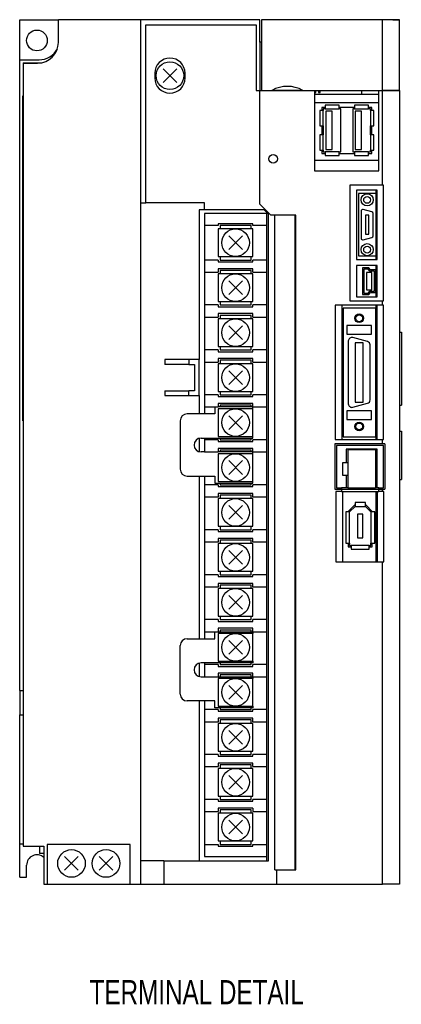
# Model space of a CAD drawing. Extents: x -955 to 8, y -401 to 362.
# Tile 2 of 3: x -955 to -845, y 77 to 362. Entities that reach past the tile are written whole.
import ezdxf

# ---------------------------------------------------------------- set-up
doc = ezdxf.new("R2010")
doc.units = 0
for name, color, linetype in [('NOTE', 5, 'CONTINUOUS'), ('OUTLINE', 7, 'CONTINUOUS'), ('THIN_LINE', 6, 'CONTINUOUS')]:
    doc.layers.add(name, color=color, linetype=linetype)
doc.styles.add('SLDTEXTSTYLE0', font='txt', dxfattribs={"width": 0.75})

msp = doc.modelspace()

# ---------------------------------------------------------------- linework, layer by layer
at = {"layer": 'OUTLINE'}
for p, q in [((-955.01, 361.58), (-943.81, 361.58)), ((-955.01, 349.98), (-955.01, 361.58)), ((-920.01, 361.58), (-943.81, 361.58)), ((-943.81, 355.03), (-943.81, 361.58)), ((-920.01, 361.58), (-920.01, 308.58)), ((-885.51, 361.58), (-920.01, 361.58)), ((-918.51, 360.08), (-886.51, 360.08)), ((-918.51, 308.58), (-918.51, 360.08)), ((-886.51, 360.08), (-886.51, 341.08)), ((-885.51, 355.08), (-885.51, 361.58)), ((-885.01, 361.58), (-885.01, 341.13)), ((-850.01, 361.58), (-885.01, 361.58)), ((-845.01, 361.58), (-850.01, 361.58)), ((-850.01, 341.13), (-850.01, 361.58)), ((-847.01, 361.58), (-845.01, 361.58)), ((-845.01, 341.13), (-845.01, 361.58)), ((-885.01, 355.08), (-885.51, 355.08)), ((-885.51, 355.08), (-885.51, 341.08)), ((-955.01, 167.58), (-955.01, 349.98)), ((-955.01, 349.98), (-949.41, 349.98)), ((-954.01, 349.13), (-953.01, 349.13)), ((-954.01, 349.13), (-954.01, 349.03)), ((-954.01, 349.03), (-949.81, 349.03)), ((-954.01, 349.03), (-954.01, 122.58)), ((-953.01, 349.13), (-948.72, 349.13)), ((-909.53, 343.43), (-913.49, 347.39)), ((-909.53, 347.39), (-913.49, 343.43)), ((-915.91, 346.08), (-915.91, 344.73)), ((-907.11, 344.73), (-907.11, 346.08)), ((-954.11, 245.58), (-954.11, 339.58)), ((-954.11, 339.58), (-954.01, 339.58)), ((-886.51, 341.08), (-885.51, 341.08)), ((-885.51, 308.28), (-885.51, 341.08)), ((-885.51, 341.08), (-869.61, 341.08)), ((-885.01, 341.13), (-882, 341.13)), ((-883.89, 341.13), (-883.89, 341.08)), ((-882.9, 341.08), (-882.9, 341.13)), ((-873.02, 341.13), (-882, 341.13)), ((-873.02, 341.13), (-850.01, 341.13)), ((-872.29, 341.13), (-872.29, 341.08)), ((-871.84, 341.08), (-871.84, 341.13)), ((-871.02, 341.13), (-871.02, 341.08)), ((-870.57, 341.08), (-870.57, 341.13)), ((-869.75, 341.13), (-869.75, 341.08)), ((-869.61, 341.08), (-869.61, 317.88)), ((-869.61, 340.52), (-869.3, 340.52)), ((-869.61, 340.08), (-856.01, 340.08)), ((-869.3, 340.52), (-869.3, 341.13)), ((-868.48, 341.13), (-868.48, 340.52)), ((-868.48, 340.52), (-868.03, 340.52)), ((-868.03, 340.52), (-868.03, 341.13)), ((-864.71, 341.13), (-864.71, 341.08)), ((-864.71, 341.08), (-857.71, 341.08)), ((-857.71, 341.08), (-857.71, 341.13)), ((-856.01, 341.13), (-856.01, 340.08)), ((-856.01, 340.08), (-851.01, 340.08)), ((-851.01, 341.08), (-850.01, 341.08)), ((-851.01, 317.88), (-851.01, 341.08)), ((-850.48, 341.08), (-850.48, 341.13)), ((-845.01, 341.13), (-850.01, 341.13)), ((-850.01, 341.08), (-845.01, 341.08)), ((-850.01, 313.73), (-850.01, 341.08)), ((-847.01, 341.13), (-847.01, 341.08)), ((-845.01, 341.08), (-845.01, 341.13)), ((-845.01, 341.08), (-845.01, 111.58)), ((-851.01, 337.58), (-869.61, 337.58)), ((-866.54, 336.23), (-867.5, 336.23)), ((-867.5, 336.23), (-867.5, 335.28)), ((-866.54, 336.83), (-866.54, 335.83)), ((-862.54, 336.83), (-866.54, 336.83)), ((-862.54, 335.83), (-862.54, 336.83)), ((-858.04, 336.23), (-862.54, 336.23)), ((-858.04, 336.83), (-858.04, 335.83)), ((-854.04, 336.83), (-858.04, 336.83)), ((-854.04, 335.83), (-854.04, 336.83)), ((-853.08, 336.23), (-854.04, 336.23)), ((-853.08, 335.28), (-853.08, 336.23)), ((-867.1, 335.28), (-868.1, 335.28)), ((-868.1, 335.28), (-868.1, 330.88)), ((-867.1, 335.83), (-867.1, 335.28)), ((-866.54, 335.83), (-867.1, 335.83)), ((-867.1, 330.88), (-867.1, 335.28)), ((-866.54, 335.83), (-862.54, 335.83)), ((-864.56, 335.13), (-866.4, 335.13)), ((-866.4, 335.13), (-866.4, 324.03)), ((-864.56, 324.03), (-864.56, 335.13)), ((-861.98, 335.83), (-862.54, 335.83)), ((-861.98, 323.33), (-861.98, 335.83)), ((-858.04, 335.83), (-858.6, 335.83)), ((-858.6, 335.83), (-858.6, 323.33)), ((-858.04, 335.83), (-854.04, 335.83)), ((-857.9, 335.13), (-857.9, 324.03)), ((-856.06, 335.13), (-857.9, 335.13)), ((-856.06, 324.03), (-856.06, 335.13)), ((-853.48, 335.83), (-854.04, 335.83)), ((-853.48, 335.28), (-853.48, 335.83)), ((-853.48, 335.28), (-853.48, 330.88)), ((-852.48, 335.28), (-853.48, 335.28)), ((-852.48, 330.88), (-852.48, 335.28)), ((-868.1, 330.88), (-867.1, 330.88)), ((-867.5, 330.88), (-867.5, 328.28)), ((-867.1, 330.88), (-867.1, 328.28)), ((-853.48, 328.28), (-853.48, 330.88)), ((-853.48, 330.88), (-852.48, 330.88)), ((-853.08, 328.28), (-853.08, 330.88)), ((-868.1, 328.28), (-868.1, 323.88)), ((-867.1, 328.28), (-868.1, 328.28)), ((-867.1, 323.88), (-867.1, 328.28)), ((-852.48, 328.28), (-853.48, 328.28)), ((-853.48, 328.28), (-853.48, 323.88)), ((-852.48, 323.88), (-852.48, 328.28)), ((-868.1, 323.88), (-867.1, 323.88)), ((-867.5, 323.88), (-867.5, 322.93)), ((-867.5, 322.93), (-866.54, 322.93)), ((-867.1, 323.88), (-867.1, 323.33)), ((-867.1, 323.33), (-866.54, 323.33)), ((-862.54, 323.33), (-866.54, 323.33)), ((-866.54, 323.33), (-866.54, 322.33)), ((-866.54, 322.33), (-862.54, 322.33)), ((-866.4, 324.03), (-864.56, 324.03)), ((-862.54, 323.33), (-861.98, 323.33)), ((-862.54, 322.33), (-862.54, 323.33)), ((-862.54, 322.93), (-858.04, 322.93)), ((-858.6, 323.33), (-858.04, 323.33)), ((-854.04, 323.33), (-858.04, 323.33)), ((-858.04, 323.33), (-858.04, 322.33)), ((-858.04, 322.33), (-854.04, 322.33)), ((-857.9, 324.03), (-856.06, 324.03)), ((-854.04, 323.33), (-853.48, 323.33)), ((-854.04, 322.33), (-854.04, 323.33)), ((-854.04, 322.93), (-853.08, 322.93)), ((-853.48, 323.33), (-853.48, 323.88)), ((-853.48, 323.88), (-852.48, 323.88)), ((-853.08, 322.93), (-853.08, 323.88)), ((-869.61, 320.98), (-851.01, 320.98)), ((-869.61, 317.88), (-851.01, 317.88)), ((-859.41, 313.73), (-859.41, 280.28)), ((-850.01, 313.73), (-859.41, 313.73)), ((-849.71, 313.73), (-850.01, 313.73)), ((-849.71, 280.28), (-849.71, 313.73)), ((-851.51, 312.28), (-857.51, 312.28)), ((-857.51, 312.28), (-857.51, 292.28)), ((-856.91, 311.28), (-856.91, 293.28)), ((-851.91, 311.28), (-856.91, 311.28)), ((-851.91, 312.28), (-851.91, 292.28)), ((-851.51, 292.28), (-851.51, 312.28)), ((-920.01, 308.58), (-920.01, 118.35)), ((-920.01, 308.58), (-918.51, 308.58)), ((-901.51, 308.58), (-918.51, 308.58)), ((-901.51, 306.58), (-901.51, 308.58)), ((-882.31, 305.08), (-885.51, 308.28)), ((-901.51, 306.58), (-903.01, 306.58)), ((-903.01, 306.58), (-903.01, 263.27)), ((-884.24, 306.58), (-901.51, 306.58)), ((-901.51, 305.58), (-901.51, 302.08)), ((-883.51, 305.58), (-901.51, 305.58)), ((-883.01, 305.36), (-884.24, 306.58)), ((-883.51, 305.86), (-883.51, 118.35)), ((-883.01, 118.35), (-883.01, 305.36)), ((-875.01, 305.08), (-882.31, 305.08)), ((-881.11, 115.78), (-881.11, 305.08)), ((-875.36, 305.08), (-875.36, 115.78)), ((-875.01, 115.78), (-875.01, 305.08)), ((-856.16, 306.18), (-856.16, 298.38)), ((-853.03, 305.99), (-855.53, 306.66)), ((-854.91, 305.03), (-854.91, 299.53)), ((-853.91, 305.03), (-854.91, 305.03)), ((-853.91, 299.53), (-853.91, 305.03)), ((-852.66, 299.05), (-852.66, 305.51)), ((-901.51, 302.08), (-901.51, 292.08)), ((-897.51, 302.08), (-901.51, 302.08)), ((-897.51, 302.58), (-897.51, 302.08)), ((-887.51, 302.58), (-897.51, 302.58)), ((-888.01, 302.08), (-897.01, 302.08)), ((-897.01, 302.08), (-897.01, 301.08)), ((-888.01, 301.08), (-888.01, 302.08)), ((-887.51, 302.08), (-887.51, 302.58)), ((-883.51, 302.08), (-887.51, 302.08)), ((-897.51, 301.08), (-897.51, 293.08)), ((-887.51, 301.08), (-897.51, 301.08)), ((-890.53, 295.1), (-894.49, 299.06)), ((-890.53, 299.06), (-894.49, 295.1)), ((-887.51, 293.08), (-887.51, 301.08)), ((-854.91, 299.53), (-853.91, 299.53)), ((-855.53, 297.9), (-853.03, 298.57)), ((-856.91, 293.28), (-851.91, 293.28)), ((-901.51, 292.08), (-901.51, 288.58)), ((-897.51, 292.08), (-901.51, 292.08)), ((-897.51, 293.08), (-887.51, 293.08)), ((-897.51, 292.08), (-897.51, 291.58)), ((-897.51, 291.58), (-887.51, 291.58)), ((-897.01, 293.08), (-897.01, 292.08)), ((-897.01, 292.08), (-888.01, 292.08)), ((-888.01, 292.08), (-888.01, 293.08)), ((-887.51, 291.58), (-887.51, 292.08)), ((-883.51, 292.08), (-887.51, 292.08)), ((-857.51, 292.28), (-851.51, 292.28)), ((-851.51, 290.48), (-857.51, 290.48)), ((-857.51, 290.48), (-857.51, 281.48)), ((-851.91, 290.48), (-851.91, 289.28)), ((-851.51, 281.48), (-851.51, 290.48)), ((-901.51, 288.58), (-901.51, 279.08)), ((-901.51, 288.58), (-897.51, 288.58)), ((-897.51, 289.58), (-897.51, 288.58)), ((-887.51, 289.58), (-897.51, 289.58)), ((-897.51, 288.08), (-897.51, 280.08)), ((-887.51, 288.08), (-897.51, 288.08)), ((-888.01, 289.08), (-897.01, 289.08)), ((-897.01, 289.08), (-897.01, 288.08)), ((-888.01, 288.08), (-888.01, 289.08)), ((-887.51, 288.58), (-887.51, 289.58)), ((-887.51, 288.58), (-883.51, 288.58)), ((-887.51, 280.08), (-887.51, 288.08)), ((-853.93, 289.83), (-855.79, 289.83)), ((-855.79, 289.83), (-855.79, 282.13)), ((-855.39, 289.43), (-855.39, 282.53)), ((-854.11, 289.43), (-855.39, 289.43)), ((-853.1, 288.48), (-854.6, 288.48)), ((-854.6, 288.48), (-854.6, 283.48)), ((-853.61, 288.88), (-854.11, 289.43)), ((-853.43, 289.28), (-853.93, 289.83)), ((-852.31, 288.88), (-853.61, 288.88)), ((-851.91, 289.28), (-853.43, 289.28)), ((-853.1, 283.48), (-853.1, 288.48)), ((-852.31, 283.08), (-852.31, 288.88)), ((-851.91, 282.68), (-851.91, 289.28)), ((-890.53, 282.1), (-894.49, 286.06)), ((-890.53, 286.06), (-894.49, 282.1)), ((-855.79, 282.13), (-853.93, 282.13)), ((-855.39, 282.53), (-854.11, 282.53)), ((-854.6, 283.48), (-853.1, 283.48)), ((-854.11, 282.53), (-853.61, 283.08)), ((-853.93, 282.13), (-853.43, 282.68)), ((-853.61, 283.08), (-852.31, 283.08)), ((-853.43, 282.68), (-851.91, 282.68)), ((-851.91, 282.68), (-851.91, 281.48)), ((-901.51, 279.08), (-901.51, 275.58)), ((-897.51, 279.08), (-901.51, 279.08)), ((-897.51, 280.08), (-887.51, 280.08)), ((-897.51, 279.08), (-897.51, 278.58)), ((-897.01, 280.08), (-897.01, 279.08)), ((-897.01, 279.08), (-888.01, 279.08)), ((-888.01, 279.08), (-888.01, 280.08)), ((-887.51, 278.58), (-887.51, 279.08)), ((-883.51, 279.08), (-887.51, 279.08)), ((-859.41, 280.28), (-850.01, 280.28)), ((-857.51, 281.48), (-851.51, 281.48)), ((-850.01, 280.28), (-849.71, 280.28)), ((-850.01, 278.98), (-850.01, 280.28)), ((-897.51, 278.58), (-887.51, 278.58)), ((-897.51, 276.58), (-897.51, 275.58)), ((-887.51, 276.58), (-897.51, 276.58)), ((-887.51, 275.58), (-887.51, 276.58)), ((-863.71, 278.98), (-863.71, 240.18)), ((-850.01, 278.98), (-863.71, 278.98)), ((-861.76, 278.98), (-861.76, 240.18)), ((-861.31, 278.18), (-861.31, 240.98)), ((-851.91, 278.18), (-861.31, 278.18)), ((-851.91, 278.98), (-851.91, 278.18)), ((-851.91, 240.98), (-851.91, 278.18)), ((-851.46, 240.18), (-851.46, 278.98)), ((-849.71, 278.98), (-850.01, 278.98)), ((-849.71, 240.18), (-849.71, 278.98)), ((-901.51, 275.58), (-901.51, 266.08)), ((-901.51, 275.58), (-897.51, 275.58)), ((-897.51, 275.08), (-897.51, 267.08)), ((-887.51, 275.08), (-897.51, 275.08)), ((-888.01, 276.08), (-897.01, 276.08)), ((-897.01, 276.08), (-897.01, 275.08)), ((-888.01, 275.08), (-888.01, 276.08)), ((-887.51, 275.58), (-883.51, 275.58)), ((-887.51, 267.08), (-887.51, 275.08)), ((-890.53, 269.1), (-894.49, 273.06)), ((-890.53, 273.06), (-894.49, 269.1)), ((-860.26, 273.18), (-860.26, 270.68)), ((-853.16, 273.18), (-860.26, 273.18)), ((-860.26, 270.68), (-853.16, 270.68)), ((-853.16, 270.68), (-853.16, 273.18)), ((-845.01, 271.18), (-844.51, 271.18)), ((-844.51, 271.18), (-844.51, 250.08)), ((-859.86, 268.68), (-859.86, 250.48)), ((-854.3, 268.5), (-858.6, 269.65)), ((-857.86, 268.18), (-857.86, 250.98)), ((-855.56, 268.18), (-857.86, 268.18)), ((-855.56, 250.98), (-855.56, 268.18)), ((-901.51, 266.08), (-901.51, 262.58)), ((-897.51, 266.08), (-901.51, 266.08)), ((-897.51, 267.08), (-887.51, 267.08)), ((-897.51, 266.08), (-897.51, 265.58)), ((-897.51, 265.58), (-887.51, 265.58)), ((-897.01, 267.08), (-897.01, 266.08)), ((-897.01, 266.08), (-888.01, 266.08)), ((-888.01, 266.08), (-888.01, 267.08)), ((-887.51, 265.58), (-887.51, 266.08)), ((-883.51, 266.08), (-887.51, 266.08)), ((-853.56, 251.63), (-853.56, 267.53)), ((-906.01, 263.27), (-913.01, 263.27)), ((-913.01, 263.27), (-913.01, 261.89)), ((-903.01, 263.27), (-906.01, 263.27)), ((-906.01, 263.27), (-906.01, 261.89)), ((-903.01, 252.89), (-903.01, 263.27)), ((-901.51, 262.58), (-901.51, 253.08)), ((-901.51, 262.58), (-897.51, 262.58)), ((-897.51, 263.58), (-897.51, 262.58)), ((-887.51, 263.58), (-897.51, 263.58)), ((-887.51, 262.08), (-897.51, 262.08)), ((-897.51, 262.08), (-897.51, 254.08)), ((-888.01, 263.08), (-897.01, 263.08)), ((-897.01, 263.08), (-897.01, 262.08)), ((-888.01, 262.08), (-888.01, 263.08)), ((-887.51, 262.58), (-887.51, 263.58)), ((-887.51, 262.58), (-883.51, 262.58)), ((-887.51, 254.08), (-887.51, 262.08)), ((-906.01, 261.89), (-913.01, 261.89)), ((-906.01, 261.89), (-904.39, 261.89)), ((-904.39, 261.89), (-904.39, 254.27)), ((-890.53, 256.1), (-894.49, 260.06)), ((-890.53, 260.06), (-894.49, 256.1)), ((-913.01, 254.27), (-906.01, 254.27)), ((-913.01, 254.27), (-913.01, 252.89)), ((-904.39, 254.27), (-906.01, 254.27)), ((-906.01, 252.89), (-906.01, 254.27)), ((-897.51, 254.08), (-887.51, 254.08)), ((-897.01, 254.08), (-897.01, 253.08)), ((-888.01, 253.08), (-888.01, 254.08)), ((-913.01, 252.89), (-906.01, 252.89)), ((-906.01, 252.89), (-903.01, 252.89)), ((-903.01, 252.89), (-903.01, 247.58)), ((-901.51, 253.08), (-901.51, 249.58)), ((-897.51, 253.08), (-901.51, 253.08)), ((-897.51, 253.08), (-897.51, 252.58)), ((-897.51, 252.58), (-887.51, 252.58)), ((-897.51, 250.58), (-897.51, 249.58)), ((-887.51, 250.58), (-897.51, 250.58)), ((-897.01, 253.08), (-888.01, 253.08)), ((-883.51, 253.08), (-887.51, 253.08)), ((-887.51, 252.58), (-887.51, 253.08)), ((-887.51, 249.58), (-887.51, 250.58)), ((-858.6, 249.51), (-854.3, 250.67)), ((-857.86, 250.98), (-855.56, 250.98)), ((-901.51, 249.58), (-901.51, 247.58)), ((-901.51, 249.58), (-897.51, 249.58)), ((-898.51, 249.58), (-898.51, 247.58)), ((-887.51, 249.58), (-897.51, 249.58)), ((-897.51, 249.08), (-897.51, 241.08)), ((-887.51, 249.08), (-897.51, 249.08)), ((-897.01, 250.08), (-897.01, 249.58)), ((-888.01, 250.08), (-897.01, 250.08)), ((-888.01, 249.58), (-888.01, 250.08)), ((-887.51, 249.08), (-887.51, 249.58)), ((-887.51, 249.58), (-883.51, 249.58)), ((-887.51, 241.08), (-887.51, 249.08)), ((-860.26, 248.48), (-860.26, 245.98)), ((-853.16, 248.48), (-860.26, 248.48)), ((-853.16, 245.98), (-853.16, 248.48)), ((-845.01, 250.08), (-844.51, 250.08)), ((-954.11, 245.58), (-954.01, 245.58)), ((-908.51, 245.58), (-908.51, 231.58)), ((-898.51, 247.58), (-906.51, 247.58)), ((-890.53, 243.1), (-894.49, 247.06)), ((-890.53, 247.06), (-894.49, 243.1)), ((-860.26, 245.98), (-853.16, 245.98)), ((-845.01, 242.58), (-844.51, 242.58)), ((-844.51, 242.58), (-844.51, 228.58)), ((-903.01, 240.52), (-903.01, 236.65)), ((-902.51, 240.58), (-887.51, 240.58)), ((-901.51, 240.58), (-901.51, 240.08)), ((-901.51, 240.08), (-901.51, 236.58)), ((-897.51, 240.08), (-901.51, 240.08)), ((-897.51, 241.08), (-887.51, 241.08)), ((-897.51, 240.08), (-897.51, 239.58)), ((-897.51, 239.58), (-887.51, 239.58)), ((-897.01, 240.58), (-897.01, 240.08)), ((-897.01, 240.08), (-888.01, 240.08)), ((-888.01, 240.08), (-888.01, 240.58)), ((-887.51, 240.58), (-887.51, 241.08)), ((-887.51, 239.58), (-887.51, 240.08)), ((-883.51, 240.08), (-887.51, 240.08)), ((-863.71, 240.18), (-850.01, 240.18)), ((-861.31, 240.98), (-851.91, 240.98)), ((-851.91, 240.98), (-851.91, 240.18)), ((-850.01, 240.18), (-849.71, 240.18)), ((-850.01, 238.93), (-850.01, 240.18)), ((-901.51, 236.58), (-902.51, 236.58)), ((-901.51, 236.58), (-897.51, 236.58)), ((-897.51, 237.58), (-897.51, 236.58)), ((-887.51, 237.58), (-897.51, 237.58)), ((-887.51, 236.58), (-897.51, 236.58)), ((-888.01, 237.08), (-897.01, 237.08)), ((-897.01, 237.08), (-897.01, 236.58)), ((-888.01, 236.58), (-888.01, 237.08)), ((-887.51, 236.58), (-887.51, 237.58)), ((-887.51, 236.08), (-887.51, 236.58)), ((-887.51, 236.58), (-883.51, 236.58)), ((-850.01, 238.93), (-863.79, 238.93)), ((-863.79, 238.93), (-863.79, 225.83)), ((-849.69, 238.43), (-863.29, 238.43)), ((-863.29, 238.43), (-863.29, 226.16)), ((-851.5, 237.41), (-860.5, 237.41)), ((-860.5, 237.41), (-860.5, 233.4)), ((-851.97, 237.15), (-859.97, 237.15)), ((-859.97, 237.15), (-859.97, 226.15)), ((-851.97, 237.15), (-851.97, 226.15)), ((-851.91, 237.41), (-851.91, 226.16)), ((-851.5, 226.16), (-851.5, 237.41)), ((-849.26, 238.93), (-850.01, 238.93)), ((-849.69, 226.16), (-849.69, 238.43)), ((-849.26, 238.93), (-849.26, 225.83)), ((-897.51, 236.08), (-897.51, 228.08)), ((-887.51, 236.08), (-897.51, 236.08)), ((-890.53, 230.1), (-894.49, 234.06)), ((-890.53, 234.06), (-894.49, 230.1)), ((-887.51, 228.08), (-887.51, 236.08)), ((-859.97, 233.4), (-861.57, 233.4)), ((-861.57, 233.4), (-861.57, 229.9)), ((-906.51, 229.58), (-898.51, 229.58)), ((-903.01, 229.58), (-903.01, 182.58)), ((-901.51, 229.58), (-901.51, 227.08)), ((-898.51, 229.58), (-898.51, 227.58)), ((-897.51, 228.08), (-887.51, 228.08)), ((-887.51, 227.58), (-887.51, 228.08)), ((-861.57, 229.9), (-859.97, 229.9)), ((-860.5, 229.9), (-860.5, 226.16)), ((-845.01, 228.58), (-844.51, 228.58)), ((-901.51, 227.08), (-901.51, 223.58)), ((-897.51, 227.08), (-901.51, 227.08)), ((-898.51, 227.58), (-887.51, 227.58)), ((-897.51, 227.08), (-897.51, 226.58)), ((-897.51, 226.58), (-887.51, 226.58)), ((-897.01, 227.58), (-897.01, 227.08)), ((-897.01, 227.08), (-888.01, 227.08)), ((-888.01, 227.08), (-888.01, 227.58)), ((-883.51, 227.08), (-887.51, 227.08)), ((-887.51, 226.58), (-887.51, 227.08)), ((-863.79, 225.83), (-861.81, 225.83)), ((-861.81, 225.18), (-863.51, 225.18)), ((-863.51, 225.18), (-863.51, 204.83)), ((-863.29, 226.16), (-861.81, 226.16)), ((-859.97, 226.16), (-861.81, 226.16)), ((-861.81, 226.16), (-861.81, 225.83)), ((-861.81, 225.83), (-861.81, 225.18)), ((-861.81, 225.83), (-851.05, 225.83)), ((-861.81, 225.18), (-851.05, 225.18)), ((-861.59, 225.18), (-861.59, 204.83)), ((-851.97, 226.15), (-859.97, 226.15)), ((-851.05, 226.16), (-851.97, 226.16)), ((-851.91, 225.18), (-851.91, 204.83)), ((-851.45, 204.83), (-851.45, 225.18)), ((-851.05, 225.83), (-851.05, 226.16)), ((-851.05, 226.16), (-849.69, 226.16)), ((-851.05, 225.18), (-851.05, 225.83)), ((-851.05, 225.83), (-850.01, 225.83)), ((-850.01, 225.18), (-851.05, 225.18)), ((-850.01, 225.18), (-850.01, 225.83)), ((-850.01, 225.83), (-849.26, 225.83)), ((-849.54, 225.18), (-850.01, 225.18)), ((-849.54, 204.83), (-849.54, 225.18)), ((-901.51, 223.58), (-901.51, 214.08)), ((-901.51, 223.58), (-897.51, 223.58)), ((-897.51, 224.58), (-897.51, 223.58)), ((-887.51, 224.58), (-897.51, 224.58)), ((-897.51, 223.08), (-897.51, 215.08)), ((-887.51, 223.08), (-897.51, 223.08)), ((-888.01, 224.08), (-897.01, 224.08)), ((-897.01, 224.08), (-897.01, 223.08)), ((-888.01, 223.08), (-888.01, 224.08)), ((-887.51, 223.58), (-887.51, 224.58)), ((-887.51, 223.58), (-883.51, 223.58)), ((-887.51, 215.08), (-887.51, 223.08)), ((-890.53, 217.1), (-894.49, 221.06)), ((-890.53, 221.06), (-894.49, 217.1)), ((-858.08, 221.23), (-859.91, 219.4)), ((-859.91, 219.4), (-859.91, 219.24)), ((-857.92, 220.83), (-859.51, 219.24)), ((-857.92, 221.23), (-858.08, 221.23)), ((-857.92, 221.93), (-857.92, 220.83)), ((-854.91, 221.93), (-857.92, 221.93)), ((-857.92, 220.83), (-854.91, 220.83)), ((-854.91, 220.83), (-854.91, 221.93)), ((-854.74, 221.23), (-854.91, 221.23)), ((-853.31, 219.24), (-854.91, 220.83)), ((-852.91, 219.4), (-854.74, 221.23)), ((-852.91, 219.24), (-852.91, 219.4)), ((-859.51, 219.24), (-860.61, 219.24)), ((-860.61, 219.24), (-860.61, 210.23)), ((-859.51, 210.23), (-859.51, 219.24)), ((-857.16, 218.63), (-857.16, 211.73)), ((-855.66, 218.63), (-857.16, 218.63)), ((-855.66, 211.73), (-855.66, 218.63)), ((-852.21, 219.24), (-853.31, 219.24)), ((-853.31, 219.24), (-853.31, 210.23)), ((-852.21, 210.23), (-852.21, 219.24)), ((-901.51, 214.08), (-901.51, 210.58)), ((-897.51, 214.08), (-901.51, 214.08)), ((-897.51, 215.08), (-887.51, 215.08)), ((-897.51, 214.08), (-897.51, 213.58)), ((-897.51, 213.58), (-887.51, 213.58)), ((-897.01, 215.08), (-897.01, 214.08)), ((-897.01, 214.08), (-888.01, 214.08)), ((-888.01, 214.08), (-888.01, 215.08)), ((-887.51, 213.58), (-887.51, 214.08)), ((-883.51, 214.08), (-887.51, 214.08)), ((-897.51, 211.58), (-897.51, 210.58)), ((-887.51, 211.58), (-897.51, 211.58)), ((-888.01, 211.08), (-897.01, 211.08)), ((-897.01, 211.08), (-897.01, 210.08)), ((-888.01, 210.08), (-888.01, 211.08)), ((-887.51, 210.58), (-887.51, 211.58)), ((-857.16, 211.73), (-855.66, 211.73)), ((-901.51, 210.58), (-901.51, 201.08)), ((-901.51, 210.58), (-897.51, 210.58)), ((-887.51, 210.08), (-897.51, 210.08)), ((-897.51, 210.08), (-897.51, 202.08)), ((-890.53, 204.1), (-894.49, 208.06)), ((-890.53, 208.06), (-894.49, 204.1)), ((-887.51, 210.58), (-883.51, 210.58)), ((-887.51, 202.08), (-887.51, 210.08)), ((-860.61, 210.23), (-859.51, 210.23)), ((-859.91, 210.23), (-859.91, 209.13)), ((-859.91, 209.13), (-859.01, 209.13)), ((-859.51, 210.23), (-859.51, 209.53)), ((-859.51, 209.53), (-859.01, 209.53)), ((-859.01, 209.53), (-859.01, 208.43)), ((-853.81, 209.53), (-859.01, 209.53)), ((-859.01, 208.43), (-853.81, 208.43)), ((-853.81, 209.53), (-853.31, 209.53)), ((-853.81, 208.43), (-853.81, 209.53)), ((-853.81, 209.13), (-852.91, 209.13)), ((-853.31, 209.53), (-853.31, 210.23)), ((-853.31, 210.23), (-852.21, 210.23)), ((-852.91, 209.13), (-852.91, 210.23)), ((-863.51, 204.83), (-850.01, 204.83)), ((-850.01, 204.83), (-849.54, 204.83)), ((-850.01, 111.58), (-850.01, 204.83)), ((-901.51, 201.08), (-901.51, 197.58)), ((-897.51, 201.08), (-901.51, 201.08)), ((-897.51, 202.08), (-887.51, 202.08)), ((-897.51, 201.08), (-897.51, 200.58)), ((-897.51, 200.58), (-887.51, 200.58)), ((-897.01, 202.08), (-897.01, 201.08)), ((-897.01, 201.08), (-888.01, 201.08)), ((-888.01, 201.08), (-888.01, 202.08)), ((-887.51, 200.58), (-887.51, 201.08)), ((-883.51, 201.08), (-887.51, 201.08)), ((-901.51, 197.58), (-901.51, 188.08)), ((-901.51, 197.58), (-897.51, 197.58)), ((-897.51, 198.58), (-897.51, 197.58)), ((-887.51, 198.58), (-897.51, 198.58)), ((-897.51, 197.08), (-897.51, 189.08)), ((-887.51, 197.08), (-897.51, 197.08)), ((-888.01, 198.08), (-897.01, 198.08)), ((-897.01, 198.08), (-897.01, 197.08)), ((-888.01, 197.08), (-888.01, 198.08)), ((-887.51, 197.58), (-887.51, 198.58)), ((-887.51, 197.58), (-883.51, 197.58)), ((-887.51, 189.08), (-887.51, 197.08)), ((-890.53, 191.1), (-894.49, 195.06)), ((-890.53, 195.06), (-894.49, 191.1)), ((-901.51, 188.08), (-901.51, 184.58)), ((-897.51, 188.08), (-901.51, 188.08)), ((-897.51, 189.08), (-887.51, 189.08)), ((-897.51, 188.08), (-897.51, 187.58)), ((-897.01, 189.08), (-897.01, 188.08)), ((-897.01, 188.08), (-888.01, 188.08)), ((-888.01, 188.08), (-888.01, 189.08)), ((-883.51, 188.08), (-887.51, 188.08)), ((-887.51, 187.58), (-887.51, 188.08)), ((-897.51, 187.58), (-887.51, 187.58)), ((-897.51, 185.58), (-897.51, 184.58)), ((-887.51, 185.58), (-897.51, 185.58)), ((-897.01, 185.08), (-897.01, 184.58)), ((-888.01, 185.08), (-897.01, 185.08)), ((-888.01, 184.58), (-888.01, 185.08)), ((-887.51, 184.58), (-887.51, 185.58)), ((-906.51, 182.58), (-898.51, 182.58)), ((-901.51, 184.58), (-901.51, 182.58)), ((-901.51, 184.58), (-897.51, 184.58)), ((-898.51, 182.58), (-898.51, 184.58)), ((-897.51, 184.58), (-887.51, 184.58)), ((-897.51, 184.08), (-897.51, 176.08)), ((-887.51, 184.08), (-897.51, 184.08)), ((-887.51, 184.58), (-887.51, 184.08)), ((-887.51, 184.58), (-883.51, 184.58)), ((-887.51, 176.08), (-887.51, 184.08)), ((-908.51, 166.58), (-908.51, 180.58)), ((-890.53, 178.1), (-894.49, 182.06)), ((-890.53, 182.06), (-894.49, 178.1)), ((-903.01, 175.52), (-903.01, 171.65)), ((-887.51, 175.58), (-902.51, 175.58)), ((-901.51, 175.58), (-901.51, 175.08)), ((-901.51, 175.08), (-901.51, 171.58)), ((-897.51, 175.08), (-901.51, 175.08)), ((-897.51, 176.08), (-887.51, 176.08)), ((-897.51, 175.08), (-897.51, 174.58)), ((-897.51, 174.58), (-887.51, 174.58)), ((-897.01, 175.58), (-897.01, 175.08)), ((-897.01, 175.08), (-888.01, 175.08)), ((-888.01, 175.08), (-888.01, 175.58)), ((-887.51, 176.08), (-887.51, 175.58)), ((-883.51, 175.08), (-887.51, 175.08)), ((-887.51, 174.58), (-887.51, 175.08)), ((-902.51, 171.58), (-901.51, 171.58)), ((-901.51, 171.58), (-897.51, 171.58)), ((-897.51, 172.58), (-897.51, 171.58)), ((-887.51, 172.58), (-897.51, 172.58)), ((-897.51, 171.58), (-887.51, 171.58)), ((-887.51, 171.08), (-897.51, 171.08)), ((-897.51, 171.08), (-897.51, 163.08)), ((-888.01, 172.08), (-897.01, 172.08)), ((-897.01, 172.08), (-897.01, 171.58)), ((-888.01, 171.58), (-888.01, 172.08)), ((-887.51, 171.58), (-887.51, 172.58)), ((-887.51, 171.58), (-887.51, 171.08)), ((-887.51, 171.58), (-883.51, 171.58)), ((-887.51, 163.08), (-887.51, 171.08)), ((-890.53, 165.1), (-894.49, 169.06)), ((-890.53, 169.06), (-894.49, 165.1)), ((-955.01, 167.58), (-954.01, 167.58)), ((-955.01, 167.58), (-955.01, 160.58)), ((-898.51, 164.58), (-906.51, 164.58)), ((-903.01, 164.58), (-903.01, 118.35)), ((-901.51, 164.58), (-901.51, 162.08)), ((-898.51, 162.58), (-898.51, 164.58)), ((-887.51, 162.58), (-898.51, 162.58)), ((-897.51, 163.08), (-887.51, 163.08)), ((-897.01, 162.58), (-897.01, 162.08)), ((-888.01, 162.08), (-888.01, 162.58)), ((-887.51, 163.08), (-887.51, 162.58)), ((-955.01, 123.18), (-955.01, 160.58)), ((-955.01, 160.58), (-954.01, 160.58)), ((-901.51, 162.08), (-901.51, 158.58)), ((-897.51, 162.08), (-901.51, 162.08)), ((-897.51, 162.08), (-897.51, 161.58)), ((-897.51, 161.58), (-887.51, 161.58)), ((-897.51, 159.58), (-897.51, 158.58)), ((-887.51, 159.58), (-897.51, 159.58)), ((-897.01, 162.08), (-888.01, 162.08)), ((-883.51, 162.08), (-887.51, 162.08)), ((-887.51, 161.58), (-887.51, 162.08)), ((-887.51, 158.58), (-887.51, 159.58)), ((-901.51, 158.58), (-901.51, 149.08)), ((-901.51, 158.58), (-897.51, 158.58)), ((-897.51, 158.08), (-897.51, 150.08)), ((-887.51, 158.08), (-897.51, 158.08)), ((-888.01, 159.08), (-897.01, 159.08)), ((-897.01, 159.08), (-897.01, 158.08)), ((-888.01, 158.08), (-888.01, 159.08)), ((-887.51, 158.58), (-883.51, 158.58)), ((-887.51, 150.08), (-887.51, 158.08)), ((-890.53, 152.1), (-894.49, 156.06)), ((-890.53, 156.06), (-894.49, 152.1)), ((-901.51, 149.08), (-901.51, 145.58)), ((-897.51, 149.08), (-901.51, 149.08)), ((-897.51, 150.08), (-887.51, 150.08)), ((-897.51, 149.08), (-897.51, 148.58)), ((-897.51, 148.58), (-887.51, 148.58)), ((-897.01, 150.08), (-897.01, 149.08)), ((-897.01, 149.08), (-888.01, 149.08)), ((-888.01, 149.08), (-888.01, 150.08)), ((-883.51, 149.08), (-887.51, 149.08)), ((-887.51, 148.58), (-887.51, 149.08)), ((-901.51, 145.58), (-901.51, 136.08)), ((-901.51, 145.58), (-897.51, 145.58)), ((-897.51, 146.58), (-897.51, 145.58)), ((-887.51, 146.58), (-897.51, 146.58)), ((-888.01, 146.08), (-897.01, 146.08)), ((-897.01, 146.08), (-897.01, 145.08)), ((-888.01, 145.08), (-888.01, 146.08)), ((-887.51, 145.58), (-887.51, 146.58)), ((-887.51, 145.58), (-883.51, 145.58)), ((-887.51, 145.08), (-897.51, 145.08)), ((-897.51, 145.08), (-897.51, 137.08)), ((-890.53, 139.1), (-894.49, 143.06)), ((-890.53, 143.06), (-894.49, 139.1)), ((-887.51, 137.08), (-887.51, 145.08)), ((-897.51, 137.08), (-887.51, 137.08)), ((-897.01, 137.08), (-897.01, 136.08)), ((-888.01, 136.08), (-888.01, 137.08)), ((-901.51, 136.08), (-901.51, 132.58)), ((-897.51, 136.08), (-901.51, 136.08)), ((-897.51, 136.08), (-897.51, 135.58)), ((-897.51, 135.58), (-887.51, 135.58)), ((-897.01, 136.08), (-888.01, 136.08)), ((-883.51, 136.08), (-887.51, 136.08)), ((-887.51, 135.58), (-887.51, 136.08)), ((-901.51, 132.58), (-901.51, 123.08)), ((-901.51, 132.58), (-897.51, 132.58)), ((-887.51, 133.58), (-897.51, 133.58)), ((-897.51, 133.58), (-897.51, 132.58)), ((-897.51, 132.08), (-897.51, 124.08)), ((-887.51, 132.08), (-897.51, 132.08)), ((-888.01, 133.08), (-897.01, 133.08)), ((-897.01, 133.08), (-897.01, 132.08)), ((-888.01, 132.08), (-888.01, 133.08)), ((-887.51, 133.58), (-887.51, 132.58)), ((-887.51, 132.58), (-883.51, 132.58)), ((-887.51, 124.08), (-887.51, 132.08)), ((-890.53, 126.1), (-894.49, 130.06)), ((-890.53, 130.06), (-894.49, 126.1)), ((-955.01, 113.58), (-955.01, 123.18)), ((-954.01, 123.18), (-955.01, 123.18)), ((-954.01, 122.58), (-948.01, 122.58)), ((-949.31, 122.58), (-949.31, 120.43)), ((-948.01, 122.58), (-948.01, 111.58)), ((-947.01, 123.03), (-947.01, 111.58)), ((-923.01, 123.03), (-947.01, 123.03)), ((-923.01, 111.58), (-923.01, 123.03)), ((-901.51, 123.08), (-901.51, 119.58)), ((-901.51, 123.08), (-897.51, 123.08)), ((-897.51, 124.08), (-887.51, 124.08)), ((-897.51, 123.08), (-897.51, 122.58)), ((-897.51, 122.58), (-887.51, 122.58)), ((-897.01, 124.08), (-897.01, 123.08)), ((-897.01, 123.08), (-888.01, 123.08)), ((-888.01, 123.08), (-888.01, 124.08)), ((-887.51, 123.08), (-883.51, 123.08)), ((-887.51, 122.58), (-887.51, 123.08)), ((-948.01, 120.43), (-949.31, 120.43)), ((-953.01, 113.58), (-953.01, 117.08)), ((-938.03, 115.6), (-941.99, 119.56)), ((-938.03, 119.56), (-941.99, 115.6)), ((-928.03, 115.6), (-931.99, 119.56)), ((-928.03, 119.56), (-931.99, 115.6)), ((-913.31, 118.35), (-920.01, 118.35)), ((-920.01, 118.35), (-920.01, 111.58)), ((-913.31, 118.35), (-883.01, 118.35)), ((-913.31, 118.35), (-913.31, 111.58)), ((-901.51, 119.58), (-883.51, 119.58)), ((-881.11, 115.78), (-880.51, 115.78)), ((-880.51, 115.78), (-875.01, 115.78)), ((-880.51, 111.58), (-880.51, 115.78)), ((-955.01, 113.58), (-953.01, 113.58)), ((-948.01, 111.58), (-947.01, 111.58)), ((-947.01, 111.58), (-923.01, 111.58)), ((-923.01, 111.58), (-920.01, 111.58)), ((-920.01, 111.58), (-913.31, 111.58)), ((-913.31, 111.58), (-880.51, 111.58)), ((-880.51, 111.58), (-850.01, 111.58)), ((-845.01, 111.58), (-850.01, 111.58))]:
    msp.add_line(p, q, dxfattribs=at)
for centre, radius in [((-950.01, 355.58), 3), ((-911.51, 345.41), 4), ((-881.61, 321.34), 1.25), ((-854.41, 309.48), 1.75), ((-854.41, 309.48), 1), ((-892.51, 297.08), 4), ((-854.41, 295.08), 1.75), ((-854.41, 295.08), 1), ((-892.51, 284.08), 4), ((-856.71, 275.23), 1), ((-892.51, 271.08), 4), ((-892.51, 258.08), 4), ((-892.51, 245.08), 4), ((-856.71, 243.95), 1), ((-892.51, 232.08), 4), ((-892.51, 219.08), 4), ((-892.51, 206.08), 4), ((-892.51, 193.08), 4), ((-892.51, 180.08), 4), ((-892.51, 167.08), 4), ((-892.51, 154.08), 4), ((-892.51, 141.08), 4), ((-892.51, 128.08), 4), ((-940.01, 117.58), 4), ((-930.01, 117.58), 4)]:
    msp.add_circle(centre, radius, dxfattribs=at)
for centre, radius, start, end in [((-949.81, 355.03), 6, 270, 0), ((-949.41, 355.98), 6, 270, 332.2387), ((-911.51, 346.08), 4.4, 0, 180), ((-911.51, 344.73), 4.4, 180, 0), ((-877.51, 332.99), 9.3, 61.1243, 118.8757), ((-877.51, 332.99), 9.3, 61.1243, 118.8757), ((-855.66, 306.18), 0.5, 75, 180), ((-853.16, 305.51), 0.5, 0, 75), ((-853.16, 299.05), 0.5, 285, 0), ((-855.66, 298.38), 0.5, 180, 285), ((-858.86, 268.68), 1, 75, 180), ((-854.56, 267.53), 1, 0, 75), ((-854.56, 251.63), 1, 285, 0), ((-858.86, 250.48), 1, 180, 285), ((-906.51, 245.58), 2, 90, 180), ((-902.51, 238.58), 2, 90, 270), ((-906.51, 231.58), 2, 180, 270), ((-906.51, 180.58), 2, 90, 180), ((-902.51, 173.58), 2, 90, 270), ((-906.51, 166.58), 2, 180, 270), ((-950.01, 117.08), 3, 48.1897, 180)]:
    msp.add_arc(centre, radius, start, end, dxfattribs=at)
at = {"layer": 'THIN_LINE'}
for centre in [(-856.71, 275.23), (-856.71, 243.95)]:
    msp.add_circle(centre, 1.25, dxfattribs=at)

# ---------------------------------------------------------------- texts
at = {"layer": 'NOTE', "insert": (-934.77, 83.85), "char_height": 7, "attachment_point": 1, "style": 'SLDTEXTSTYLE0'}
msp.add_mtext('TERMINAL DETAIL', dxfattribs=at)

doc.saveas('drawing.dxf')
